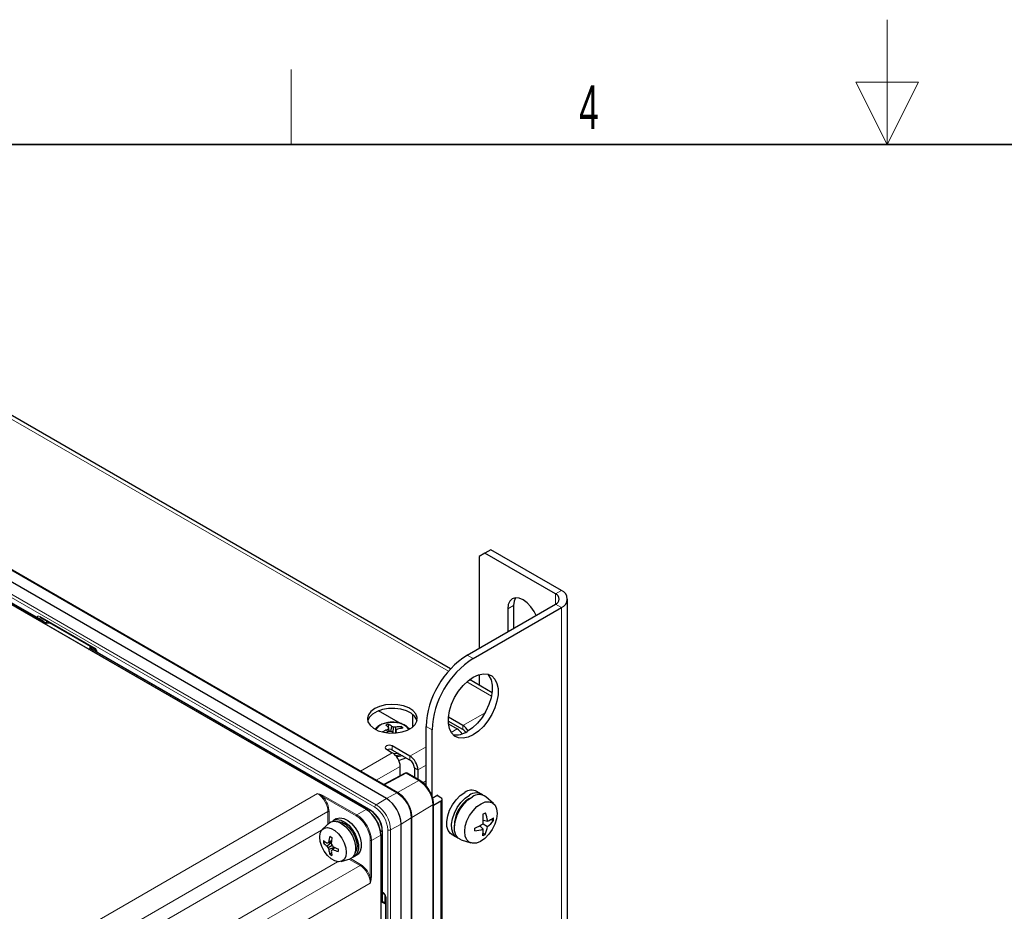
# Paper-space layout 'Blatt2' of a CAD drawing. Header units: millimetres. Extents: x 5 to 418, y 2 to 292.
# Tile 46 of 58: x 147 to 226, y 221 to 292. Entities that reach past the tile are written whole.
import ezdxf

# ---------------------------------------------------------------- set-up
doc = ezdxf.new("R2010")
doc.units = ezdxf.units.MM
doc.layers.add('SLD-0', color=7, linetype='Continuous')
doc.styles.add('SLDTEXTSTYLE1', font='TXT', dxfattribs={"width": 0.605})

psp = doc.layouts.new('Blatt2')

# ---------------------------------------------------------------- linework, layer by layer
at = {"color": 7, "linetype": 'Continuous', "lineweight": 25}
for p, q in [((182.017, 240.477), (135.252, 267.474)), ((177.783, 230.547), (121.45, 263.067)), ((176.874, 230.079), (120.542, 262.599)), ((175.274, 229.201), (119.521, 261.387)), ((149.382, 244.285), (119.868, 261.323)), ((184.771, 249.742), (184.299, 249.47)), ((184.299, 249.47), (184.299, 242.122)), ((185.242, 250.014), (184.771, 249.742)), ((190.427, 246.476), (184.771, 249.742)), ((190.899, 246.748), (185.242, 250.014)), ((183.356, 241.578), (190.427, 245.66)), ((183.828, 241.306), (190.899, 245.388)), ((187.069, 245.557), (187.069, 243.721)), ((191.387, 220.434), (191.387, 246.068)), ((149.152, 244.6), (153.519, 242.079)), ((186.597, 245.285), (186.597, 243.449)), ((149.437, 244.208), (149.406, 244.261)), ((149.523, 244.159), (149.436, 244.209)), ((149.956, 244.136), (149.623, 244.136)), ((153.186, 242.271), (153.186, 242.089)), ((153.04, 242.037), (153.125, 242.086)), ((175.635, 229.13), (153.192, 242.086)), ((153.671, 241.816), (153.671, 241.809)), ((184.299, 240.016), (184.299, 239.16)), ((185.337, 238.561), (183.524, 239.607)), ((178.011, 236.09), (176.243, 237.111)), ((178.957, 236.831), (178.957, 235.79)), ((177.034, 235.79), (177.054, 236.036)), ((183.003, 235.603), (181.825, 236.283)), ((183.003, 235.93), (181.837, 236.603)), ((181.84, 236.057), (182.531, 235.658)), ((176.96, 235.404), (176.935, 235.596)), ((177.082, 235.447), (177.032, 235.69)), ((177.116, 235.448), (177.041, 235.784)), ((177.237, 235.449), (177.3, 235.86)), ((177.42, 235.35), (177.448, 235.812)), ((177.606, 235.329), (177.66, 235.572)), ((177.623, 235.331), (177.651, 235.462)), ((177.639, 235.477), (177.625, 235.799)), ((178.074, 235.699), (178.085, 235.842)), ((178.76, 235.658), (178.631, 235.732)), ((180.056, 231.084), (180.056, 235.862)), ((180.528, 230.263), (180.528, 235.59)), ((176.874, 234.025), (177.346, 233.753)), ((178.76, 233.481), (177.346, 234.297)), ((178.76, 233.154), (177.346, 233.97)), ((177.833, 233.69), (177.489, 233.651)), ((178.024, 233.579), (177.638, 233.502)), ((178.375, 232.117), (176.66, 231.195)), ((177.982, 231.906), (177.982, 232.651)), ((179.551, 231.529), (178.537, 232.114)), ((179.114, 232.542), (179.114, 231.781)), ((179.397, 232.378), (179.397, 231.618)), ((179.989, 231.164), (180.056, 231.203)), ((184.498, 230.436), (184.121, 230.654)), ((180.999, 230.351), (180.528, 230.079)), ((181.235, 229.874), (180.647, 229.535)), ((180.647, 119.669), (180.647, 229.63)), ((181.235, 230.147), (180.94, 230.317)), ((180.999, 230.283), (180.999, 230.351)), ((181.333, 120.322), (181.333, 230.011)), ((183.518, 230.076), (183.61, 230.123)), ((185.459, 229.674), (184.844, 230.22)), ((172.302, 228.124), (171.75, 227.622)), ((172.859, 228.461), (172.624, 228.324)), ((178.053, 100.113), (178.053, 228.038)), ((178.912, 100.682), (178.912, 228.59)), ((184.613, 228.055), (184.984, 227.839)), ((184.633, 228.359), (184.99, 228.266)), ((185.26, 228.413), (185.441, 228.311)), ((176.564, 221.814), (176.564, 227.521)), ((184.352, 227.904), (184.617, 227.634)), ((184.613, 227.302), (184.784, 227.199)), ((171.967, 226.603), (171.824, 226.521)), ((172.461, 226.563), (172.116, 226.497)), ((172.458, 226.518), (172.116, 226.261)), ((172.463, 226.589), (172.196, 226.532)), ((172.472, 226.68), (172.254, 226.62)), ((176.439, 100.201), (176.439, 227.184)), ((182.121, 227.189), (182.498, 226.972)), ((182.858, 226.78), (183.638, 226.521)), ((172.534, 226.306), (172.196, 226.127)), ((172.679, 226.154), (172.254, 225.988)), ((172.476, 225.689), (172.34, 225.61)), ((172.695, 226.172), (172.501, 225.95)), ((172.741, 226.151), (172.587, 225.989)), ((173.245, 225.033), (173.956, 225.26)), ((174.29, 225.438), (174.526, 225.574)), ((176.564, 222.517), (176.641, 222.473)), ((176.564, 221.821), (176.792, 221.689)), ((176.792, 222.209), (176.792, 119.998))]:
    psp.add_line(p, q, dxfattribs=at)
at = {"color": 7, "linetype": 'Continuous', "lineweight": 18}
for p, q in [((181.839, 240.275), (134.802, 267.43)), ((177.702, 230.54), (121.369, 263.06)), ((119.715, 262.105), (176.047, 229.585)), ((175.24, 229.197), (119.487, 261.383)), ((175.932, 229.382), (119.599, 261.902)), ((149.321, 244.298), (119.835, 261.32)), ((190.427, 246.476), (190.899, 246.748)), ((190.427, 246.476), (190.427, 245.66)), ((187.069, 245.557), (186.597, 245.285)), ((190.427, 245.66), (190.899, 245.388)), ((190.899, 219.56), (190.899, 245.388)), ((149.117, 244.677), (153.485, 242.155)), ((149.197, 244.574), (149.106, 244.535)), ((149.106, 244.535), (149.106, 244.444)), ((149.249, 244.225), (149.349, 244.282)), ((149.382, 244.247), (149.297, 244.198)), ((149.349, 244.282), (149.321, 244.298)), ((149.421, 244.179), (149.382, 244.247)), ((149.523, 244.12), (149.421, 244.179)), ((149.477, 244.094), (149.523, 244.12)), ((149.514, 244.164), (149.711, 244.277)), ((149.623, 244.124), (149.524, 244.066)), ((149.623, 244.136), (149.623, 244.124)), ((149.977, 244.124), (149.623, 244.124)), ((153.12, 242.105), (153.12, 242.309)), ((153.021, 242.048), (153.12, 242.105)), ((153.159, 242.083), (153.06, 242.025)), ((153.186, 242.067), (153.159, 242.083)), ((153.634, 241.945), (153.186, 242.204)), ((153.186, 242.067), (153.186, 242.088)), ((175.602, 229.126), (153.186, 242.067)), ((183.356, 241.578), (183.828, 241.306)), ((185.291, 238.283), (183.307, 239.428)), ((183.003, 235.93), (184.775, 236.953)), ((183.003, 235.93), (183.003, 235.603)), ((180.056, 235.862), (180.528, 235.59)), ((182.06, 235.386), (182.531, 235.658)), ((177.346, 233.753), (174.788, 232.276)), ((177.346, 233.97), (177.346, 234.297)), ((178.76, 233.481), (180.056, 234.229)), ((178.76, 233.481), (178.76, 233.154)), ((179.397, 232.378), (180.056, 232.759)), ((176.061, 231.541), (177.982, 232.651)), ((178.456, 232.107), (176.708, 231.167)), ((179.469, 231.522), (178.456, 232.107)), ((179.114, 232.542), (179.397, 232.378)), ((177.751, 230.565), (179.469, 231.522)), ((179.787, 231.352), (180.056, 231.507)), ((143.875, 214.604), (171.359, 230.471)), ((176.874, 230.079), (177.702, 230.54)), ((174.45, 228.687), (171.797, 230.219)), ((171.843, 230.3), (174.497, 228.768)), ((176.047, 229.585), (176.874, 230.079)), ((181.235, 120.186), (181.235, 229.874)), ((172.184, 229.042), (145.021, 213.361)), ((172.184, 228.017), (172.184, 229.042)), ((172.277, 229.041), (172.277, 228.101)), ((174.497, 228.768), (175.24, 229.197)), ((175.469, 229.05), (175.602, 229.126)), ((180.6, 229.563), (178.912, 228.554)), ((180.6, 119.602), (180.6, 229.563)), ((178.053, 228.038), (177.212, 227.569)), ((178.866, 228.524), (178.053, 228.038)), ((178.866, 100.615), (178.866, 228.524)), ((146.068, 212.757), (171.677, 227.541)), ((176.407, 227.414), (176.545, 227.494)), ((176.545, 221.755), (176.545, 227.494)), ((176.978, 99.662), (176.978, 227.57)), ((177.212, 227.569), (177.212, 99.66)), ((175.581, 223.792), (175.581, 226.728)), ((176.419, 227.156), (175.675, 226.727)), ((175.675, 226.727), (175.675, 223.791)), ((176.419, 100.173), (176.419, 227.156)), ((172.958, 225.015), (147.776, 210.478)), ((174.756, 224.716), (173.864, 225.23)), ((173.984, 225.269), (174.802, 224.797)), ((147.776, 209.155), (174.756, 224.716)), ((175.581, 223.287), (148.083, 207.428)), ((176.564, 222.573), (176.606, 222.549)), ((176.792, 221.612), (176.545, 221.755)), ((176.757, 221.709), (176.757, 222.333)), ((176.841, 222.141), (176.841, 119.929))]:
    psp.add_line(p, q, dxfattribs=at)
at = {"color": 7, "linetype": 'Continuous', "lineweight": 25, "flags": 128}
for points in [[(188.868, 244.76), (188.71, 245.076), (188.453, 245.451), (188.155, 245.766), (187.835, 246), (187.514, 246.136), (187.216, 246.165), (186.96, 246.086), (186.763, 245.904), (186.639, 245.631), (186.597, 245.285)], [(187.228, 246.166), (187.111, 245.903), (187.069, 245.557)], [(183.828, 235.182), (183.411, 234.992), (183.013, 234.911), (182.65, 234.944), (182.339, 235.088), (182.093, 235.337), (181.922, 235.68), (181.835, 236.103), (181.835, 236.587), (181.922, 237.11), (182.093, 237.65), (182.339, 238.184), (182.65, 238.687), (183.013, 239.138), (183.411, 239.518), (183.828, 239.809), (184.244, 239.999), (184.643, 240.079), (185.005, 240.047), (185.317, 239.903), (185.563, 239.654), (185.733, 239.31), (185.82, 238.887), (185.82, 238.404), (185.733, 237.88), (185.563, 237.34), (185.317, 236.807), (185.005, 236.303), (184.643, 235.852), (184.244, 235.473), (183.828, 235.182)], [(184.989, 240.051), (185.091, 239.926), (185.262, 239.582), (185.349, 239.159), (185.349, 238.676), (185.262, 238.152), (185.091, 237.612), (184.845, 237.079), (184.534, 236.575), (184.171, 236.124), (183.773, 235.745), (183.356, 235.454)], [(175.932, 237.291), (175.624, 237.062), (175.425, 236.796), (175.347, 236.51), (175.394, 236.222), (175.564, 235.95), (175.846, 235.711), (176.222, 235.519), (176.668, 235.388), (177.158, 235.325), (177.659, 235.334), (178.14, 235.415), (178.572, 235.562), (178.926, 235.767), (179.181, 236.016), (179.321, 236.294), (179.337, 236.583), (179.228, 236.865), (179, 237.123), (178.669, 237.34), (178.254, 237.503), (177.782, 237.601), (177.283, 237.628), (176.788, 237.583), (176.328, 237.468), (175.932, 237.291)], [(179.326, 236.311), (179.298, 236.399), (179.128, 236.672), (178.846, 236.911), (178.47, 237.103), (178.023, 237.234), (177.534, 237.297), (177.033, 237.288), (176.552, 237.207), (176.12, 237.06), (175.766, 236.855), (175.51, 236.606), (175.371, 236.328), (175.366, 236.311)], [(177.449, 235.311), (177.422, 235.346), (177.392, 235.386)], [(177.346, 234.297), (177.238, 234.339), (177.11, 234.353), (176.983, 234.339), (176.874, 234.297), (176.802, 234.235), (176.777, 234.161), (176.802, 234.087), (176.874, 234.025)], [(178.148, 233.508), (177.892, 233.442), (177.709, 233.412)], [(182.121, 227.189), (182.015, 227.265), (181.831, 227.507), (181.727, 227.839), (181.711, 228.238), (181.783, 228.681), (181.94, 229.139), (182.17, 229.583), (182.461, 229.985), (182.793, 230.321), (183.145, 230.569)], [(182.623, 226.916), (182.393, 227.047), (182.208, 227.29), (182.104, 227.621), (182.088, 228.021), (182.16, 228.463), (182.317, 228.921), (182.548, 229.365), (182.838, 229.767), (183.17, 230.103), (183.522, 230.351)], [(182.858, 226.78), (182.628, 226.911), (182.444, 227.154), (182.34, 227.485), (182.324, 227.885), (182.396, 228.327), (182.553, 228.785), (182.783, 229.229), (183.074, 229.631), (183.405, 229.967), (183.758, 230.215)], [(184.463, 229.669), (184.798, 229.805), (185.108, 229.828), (185.373, 229.738), (185.574, 229.54), (185.698, 229.248), (185.737, 228.882), (185.687, 228.467), (185.552, 228.03), (185.341, 227.603), (185.069, 227.213), (184.754, 226.888), (184.418, 226.65), (184.083, 226.514), (183.773, 226.491), (183.508, 226.581), (183.307, 226.779), (183.183, 227.071), (183.144, 227.437), (183.194, 227.853), (183.329, 228.289), (183.54, 228.716), (183.812, 229.106), (184.127, 229.431), (184.463, 229.669)], [(172.302, 228.124), (172.428, 228.211), (172.691, 228.273), (172.993, 228.223), (173.313, 228.063), (173.628, 227.806), (173.913, 227.471), (174.147, 227.083), (174.314, 226.67), (174.4, 226.263), (174.4, 225.892), (174.314, 225.586), (174.147, 225.365), (173.956, 225.26)], [(172.519, 228.247), (172.652, 228.34), (172.915, 228.402), (173.217, 228.352), (173.537, 228.192), (173.851, 227.936), (174.136, 227.601), (174.371, 227.212), (174.538, 226.799), (174.624, 226.392), (174.624, 226.022), (174.538, 225.715), (174.371, 225.494), (174.171, 225.386)], [(172.859, 228.461), (172.888, 228.476), (173.15, 228.538), (173.453, 228.488), (173.773, 228.328), (174.087, 228.072), (174.372, 227.737), (174.607, 227.348), (174.773, 226.935), (174.86, 226.528), (174.86, 226.158), (174.773, 225.851), (174.607, 225.631), (174.526, 225.574)], [(172.912, 228.246), (173.016, 228.25), (173.306, 228.181), (173.608, 228.006), (173.897, 227.741), (174.151, 227.406), (174.349, 227.028), (174.475, 226.639), (174.517, 226.269), (174.475, 225.948), (174.367, 225.727)], [(171.526, 226.997), (171.569, 227.318), (171.695, 227.564), (171.894, 227.714), (172.149, 227.756), (172.44, 227.687), (172.743, 227.512), (173.034, 227.245), (173.29, 226.909), (173.488, 226.529), (173.614, 226.138), (173.657, 225.767), (173.614, 225.445), (173.488, 225.199), (173.29, 225.049), (173.034, 225.007), (172.743, 225.076), (172.44, 225.251), (172.149, 225.518), (171.894, 225.855), (171.695, 226.234), (171.569, 226.625), (171.526, 226.997)]]:
    psp.add_lwpolyline(points, dxfattribs=at)
at = {"color": 7, "linetype": 'Continuous', "lineweight": 18, "flags": 128}
for points in [[(149.376, 244.288), (149.38, 244.286), (149.382, 244.285)], [(149.382, 244.247), (149.39, 244.252), (149.397, 244.256), (149.402, 244.259), (149.405, 244.261), (149.406, 244.261)], [(149.523, 244.159), (149.527, 244.154), (149.528, 244.145), (149.527, 244.134), (149.523, 244.12)], [(149.919, 244.136), (149.929, 244.146), (149.932, 244.15)], [(153.192, 242.086), (153.191, 242.087), (153.186, 242.088)], [(153.671, 241.815), (153.671, 241.812), (153.672, 241.809)], [(178.65, 235.599), (178.648, 235.602), (178.494, 235.816), (178.237, 235.993), (177.902, 236.119), (177.517, 236.182), (177.117, 236.177), (176.737, 236.104)]]:
    psp.add_lwpolyline(points, dxfattribs=at)
at = {"color": 7, "linetype": 'Continuous', "lineweight": 25}
for centre, radius, start, end in [((190.272, 246.068), 0.437, 290.78342, 69.21658), ((190.641, 246.068), 0.728, 290.78342, 69.21658), ((149.349, 244.228), 0.0667, 30, 60.00269), ((153.159, 242.028), 0.0667, 60.00269, 119.99731), ((187.191, 235.554), 7.141, 122.4763, 177.5237), ((187.662, 235.282), 7.141, 122.4763, 177.5237), ((177.857, 232.881), 3.255, 104.27445, 108.46092), ((175.603, 234.332), 2.043, 45.29754, 53.23705), ((176.359, 234.804), 1.415, 48.32584, 60.56854), ((182.324, 234.839), 1.284, 30.77451, 58.11825), ((178.306, 232.307), 3.564, 112.63823, 119.37074), ((178.801, 230.936), 4.833, 111.03728, 113.85061), ((178.818, 233.73), 2.651, 132.35659, 135.26969), ((180.861, 235.384), 3.841, 174.02037, 175.43782), ((177.225, 230.76), 4.689, 89.76815, 91.93347), ((175.582, 231.381), 4.394, 65.67101, 67.7769), ((176.464, 233.05), 2.932, 70.37896, 73.42936), ((177.274, 232.14), 3.676, 84.51277, 87.28169), ((178.122, 232.957), 2.885, 90.73582, 99.9174), ((166.031, 236.439), 11.662, 355.19017, 355.73212), ((175.073, 233.638), 3.158, 32.63348, 35.26459), ((179.778, 233.029), 3.309, 127.63936, 129.79788), ((178.452, 232.228), 3.491, 94.12247, 101.48357), ((176.418, 234.256), 2.302, 39.20415, 43.57535), ((182.471, 236.792), 1.605, 260.08974, 303.47027), ((181.862, 234.578), 1.27, 32.53965, 58.19134), ((182.631, 235.004), 0.706, 32.54895, 58.19174), ((177.108, 233.505), 0.522, 62.94942, 110.36878), ((176.601, 232.588), 1.383, 2.60548, 57.39452), ((177.462, 235.368), 2.24, 280.13855, 295.5184), ((178.015, 232.316), 1.383, 2.60548, 57.39452), ((178.346, 232.507), 0.768, 2.60548, 57.39452), ((178.454, 231.97), 0.167, 60.00269, 118.26557), ((183.703, 229.803), 0.947, 63.8623, 126.11387), ((184.069, 229.627), 0.907, 53.49228, 127.03874), ((184.304, 229.49), 0.907, 53.49056, 127.03888), ((175.494, 227.921), 2.561, 2.60548, 57.39452), ((181.183, 230.011), 0.146, 290.78342, 69.21658), ((184.806, 227.955), 2.482, 121.25069, 181.3393), ((175.255, 229.174), 0.0335, 354.31775, 54.37007), ((175.621, 229.099), 0.0335, 65.69288, 125.61758), ((174.498, 227.4), 2.049, 2.60548, 57.39452), ((174.6, 227.459), 1.947, 2.60548, 57.39452), ((182.806, 232.296), 3.914, 297.47148, 300.79102), ((179.518, 228.363), 5.115, 356.62202, 5.16826), ((181.647, 227.722), 3.387, 9.2422, 20.97144), ((181.916, 232.422), 5.133, 293.40245, 301.83562), ((183.464, 229.768), 2.456, 308.23812, 323.61695), ((183.974, 230.45), 2.41, 294.94782, 307.61094), ((182.659, 228.467), 2.786, 356.77582, 1.52204), ((180.002, 227.655), 3.953, 357.47676, 0.8211), ((183.528, 230.836), 3.382, 277.19879, 288.79706), ((182.135, 227.503), 2.486, 350.39924, 3.03049), ((182.476, 228.271), 2.545, 335.08961, 350.22647), ((174.388, 226.619), 2.566, 177.79386, 182.20614), ((173.754, 228.96), 2.958, 229.27128, 236.36561), ((173.348, 227.937), 2.08, 222.90346, 233.67882), ((174.586, 220.97), 6.055, 113.25211, 114.08461), ((174.29, 225.209), 2.476, 145.28299, 147.70945), ((175.302, 226.242), 3.071, 164.67254, 172.94357), ((174.644, 230.853), 4.443, 238.76618, 241.23919), ((178.323, 226.094), 5.88, 171.54824, 176.01342), ((177.382, 227.922), 5.126, 196.07178, 197.78491), ((176.406, 227.181), 0.0335, 5.63188, 65.68826), ((183.36, 229.521), 2.724, 296.74575, 301.51675), ((175.149, 227.991), 3.492, 209.70073, 212.26913), ((175.217, 227.303), 3.241, 201.28315, 203.94422), ((174.285, 226.252), 2.048, 187.42127, 198.25778), ((178.255, 222.68), 6.618, 150.38567, 151.17712), ((175.293, 226.084), 2.845, 184.3082, 191.55665), ((176.856, 229.104), 5.149, 212.24559, 213.9895), ((171.133, 229.131), 3.462, 293.28532, 294.83714), ((175.158, 231.377), 5.758, 243.47645, 248.02566), ((173.81, 228.752), 3.022, 246.1247, 254.52435), ((177.446, 225.938), 4.443, 178.72604, 181.27396), ((173.705, 227.783), 2.566, 237.86118, 242.14419)]:
    psp.add_arc(centre, radius, start, end, dxfattribs=at)
at = {"color": 7, "linetype": 'Continuous', "lineweight": 18}
for centre, radius, start, end in [((149.197, 244.667), 0.0804, 172.95535, 235.73247), ((149.001, 244.769), 0.256, 266.86601, 294.28662), ((149.369, 244.251), 0.0377, 79.54177, 123.48081), ((149.298, 244.201), 0.0962, 28.85561, 58.04533), ((150.099, 244.366), 0.335, 203.89668, 223.41159), ((153.12, 242.029), 0.0765, 59.92932, 90.5113), ((153.139, 242.055), 0.0335, 54.38183, 114.31395), ((153.18, 242.051), 0.0377, 79.54177, 123.48081), ((153.567, 242.146), 0.083, 173.97139, 233.87933), ((176.942, 235.093), 1.032, 101.43755, 150.64049), ((178.407, 232.041), 0.0823, 53.60191, 112.96519), ((178.503, 232.039), 0.0825, 65.36022, 124.60414), ((179.516, 231.454), 0.0825, 65.37579, 124.60282), ((178.145, 229.451), 2.458, 2.60548, 57.39452), ((177.748, 230.472), 0.0825, 65.329, 124.60678), ((176.338, 228.409), 2.53, 2.60548, 57.39452), ((171.899, 230.214), 0.103, 123.22971, 177.34769), ((180.565, 229.637), 0.0825, 295.38922, 354.62292), ((172.23, 228.95), 0.103, 62.65648, 116.76622), ((175.261, 229.171), 0.0334, 65.32395, 127.31983), ((176.188, 229.37), 0.257, 123.22971, 177.34769), ((174.706, 227.467), 2.274, 2.60548, 57.39452), ((174.684, 227.454), 2.53, 2.60548, 57.39452), ((174.553, 228.682), 0.103, 123.22971, 177.34769), ((178.83, 228.598), 0.0825, 295.38922, 354.62289), ((176.531, 227.524), 0.0335, 294.37466, 354.3052), ((177.096, 227.798), 0.257, 242.65648, 296.76622), ((175.629, 226.819), 0.103, 242.65767, 296.74977), ((176.406, 227.187), 0.0334, 292.64531, 354.66615), ((174.699, 224.802), 0.103, 303.22971, 357.34769), ((175.629, 223.883), 0.103, 242.65767, 296.74977), ((176.689, 222.54), 0.0833, 174.09681, 233.754), ((176.875, 222.217), 0.083, 186.23212, 246.0232)]:
    psp.add_arc(centre, radius, start, end, dxfattribs=at)
for centre, major_axis, ratio, start_param, end_param in [((149.118, 244.403), (-0.168, 0.29), 0.574751, 5.497729, 7.063964), ((149.236, 244.471), (-0.103, 0.135), 0.582975, 6.119278, 6.988848), ((149.321, 244.244), (0.0943, 0), 0.577382, 0.944946, 1.570796), ((149.623, 244.178), (0.141, 0.032), 0.368996, 3.844419, 4.629817), ((153.12, 242.159), (0.0416, 0.0977), 0.227773, 3.435538, 4.220936), ((153.484, 241.883), (-0.167, 0.288), 0.580018, 3.92689, 5.493125), ((171.358, 229.517), (-0.583, 1.01), 0.578729, 3.927225, 5.497716), ((171.405, 229.545), (-0.617, 1.068), 0.577557, 3.927224, 5.03262), ((174.45, 227.381), (-0.8, 1.386), 0.577562, 3.92722, 5.497704), ((174.497, 227.408), (-0.833, 1.443), 0.576731, 3.92723, 5.497714), ((174.755, 223.763), (-0.583, 1.01), 0.578749, 3.927206, 5.49769), ((174.802, 223.79), (-0.617, 1.068), 0.577562, 4.392205, 5.497704), ((176.605, 222.276), (-0.166, 0.289), 0.580018, 3.931817, 5.498052), ((176.497, 221.782), (0.0757, 0.0248), 0.571387, 5.185926, 6.756722), ((176.497, 221.782), (0.0497, 0.0707), 0.62845, 4.768833, 5.554231)]:
    psp.add_ellipse(centre, major_axis=major_axis, ratio=ratio, start_param=start_param, end_param=end_param, dxfattribs=at)
at = {"color": 7, "linetype": 'Continuous', "lineweight": 25}
for centre, major_axis, ratio, start_param, end_param in [((149.388, 244.16), (0.0488, 0.0488), 0.171521, 5.281983, 6.32911), ((175.241, 227.837), (-0.833, 1.443), 0.576731, 3.92723, 5.497714), ((175.288, 227.864), (-0.8, 1.386), 0.577562, 3.92722, 5.497704)]:
    psp.add_ellipse(centre, major_axis=major_axis, ratio=ratio, start_param=start_param, end_param=end_param, dxfattribs=at)
for points, knots in [([(149.13, 244.61), (149.13, 244.61), (149.131, 244.61), (149.145, 244.604), (149.152, 244.6)], [0, 0, 0, 0, 0.504299, 1, 1, 1, 1]), ([(149.623, 244.136), (149.614, 244.136), (149.586, 244.137), (149.551, 244.145), (149.53, 244.155), (149.523, 244.159)], [0, 0, 0, 0, 0.273903, 0.772548, 1, 1, 1, 1]), ([(153.519, 242.079), (153.529, 242.072), (153.551, 242.058), (153.59, 242.018), (153.627, 241.964), (153.656, 241.903), (153.67, 241.849), (153.671, 241.826), (153.671, 241.816)], [0, 0, 0, 0, 0.156918, 0.322042, 0.501373, 0.688322, 0.872816, 1, 1, 1, 1]), ([(178.711, 235.652), (178.65, 235.72), (178.518, 235.866), (178.229, 236.029), (177.875, 236.148), (177.478, 236.203), (177.076, 236.191), (176.752, 236.126), (176.45, 236.021), (176.197, 235.873), (176.018, 235.73), (175.97, 235.641), (175.969, 235.639)], [0, 0, 0, 0, 0.1012514, 0.2161389, 0.3366866, 0.4577421, 0.5786575, 0.6951588, 0.760825, 0.8857593, 0.9974908, 1, 1, 1, 1]), ([(180.362, 230.639), (180.309, 230.735), (180.189, 230.95), (179.942, 231.236), (179.717, 231.428), (179.583, 231.509), (179.551, 231.529)], [0, 0, 0, 0, 0.253645, 0.573601, 0.89534, 1, 1, 1, 1]), ([(178.619, 229.63), (178.568, 229.722), (178.45, 229.936), (178.205, 230.224), (177.97, 230.432), (177.825, 230.521), (177.783, 230.547)], [0, 0, 0, 0, 0.236322, 0.551203, 0.86766, 1, 1, 1, 1]), ([(180.647, 229.63), (180.645, 229.692), (180.639, 229.873), (180.564, 230.191), (180.464, 230.475), (180.377, 230.616), (180.362, 230.639)], [0, 0, 0, 0, 0.194326, 0.560067, 0.925086, 1, 1, 1, 1]), ([(178.912, 228.59), (178.91, 228.654), (178.904, 228.837), (178.83, 229.159), (178.726, 229.452), (178.636, 229.601), (178.619, 229.63)], [0, 0, 0, 0, 0.191294, 0.551476, 0.910964, 1, 1, 1, 1]), ([(176.641, 222.473), (176.651, 222.466), (176.672, 222.452), (176.71, 222.412), (176.747, 222.359), (176.776, 222.299), (176.79, 222.244), (176.792, 222.22), (176.792, 222.209)], [0, 0, 0, 0, 0.154824, 0.317793, 0.495514, 0.682188, 0.868013, 1, 1, 1, 1])]:
    psp.add_open_spline(points, degree=3, knots=knots, dxfattribs=at)
at = {"color": 7, "linetype": 'Continuous', "lineweight": 18}
for points, knots in [([(171.359, 230.471), (171.36, 230.47), (171.392, 230.461), (171.482, 230.436), (171.652, 230.389), (171.773, 230.333), (171.843, 230.3)], [0, 0, 0, 0, 0.0067156, 0.1877957, 0.5272714, 1, 1, 1, 1]), ([(171.359, 230.471), (171.36, 230.47), (171.39, 230.458), (171.471, 230.422), (171.622, 230.347), (171.733, 230.265), (171.797, 230.219)], [0, 0, 0, 0, 0.0070349, 0.1931571, 0.5384713, 1, 1, 1, 1]), ([(175.581, 223.792), (175.59, 223.714), (175.605, 223.577), (175.595, 223.409), (175.585, 223.32), (175.581, 223.288), (175.581, 223.287)], [0, 0, 0, 0, 0.461641, 0.806885, 0.992963, 1, 1, 1, 1]), ([(175.675, 223.791), (175.668, 223.714), (175.656, 223.582), (175.613, 223.411), (175.589, 223.321), (175.581, 223.288), (175.581, 223.287)], [0, 0, 0, 0, 0.4728376, 0.8122443, 0.9932828, 1, 1, 1, 1])]:
    psp.add_open_spline(points, degree=3, knots=knots, dxfattribs=at)
at = {"layer": 'SLD-0', "color": 7, "linetype": 'Continuous', "lineweight": 18}
for p, q in [((217, 292.5), (217, 282.5)), ((219.5, 287.5), (214.5, 287.5)), ((214.5, 287.5), (217, 282.5)), ((217, 282.5), (219.5, 287.5))]:
    psp.add_line(p, q, dxfattribs=at)
at = {"layer": 'SLD-0', "lineweight": 18}
psp.add_line((169.25, 282.5), (169.25, 288.5), dxfattribs=at)
at = {"layer": 'SLD-0', "lineweight": 35}
psp.add_line((408, 282.5), (26, 282.5), dxfattribs=at)

# ---------------------------------------------------------------- texts
at = {"layer": 'SLD-0', "insert": (193.103, 287.243), "char_height": 3.5, "attachment_point": 2, "style": 'SLDTEXTSTYLE1'}
psp.add_mtext('4', dxfattribs=at)

doc.saveas('drawing.dxf')
